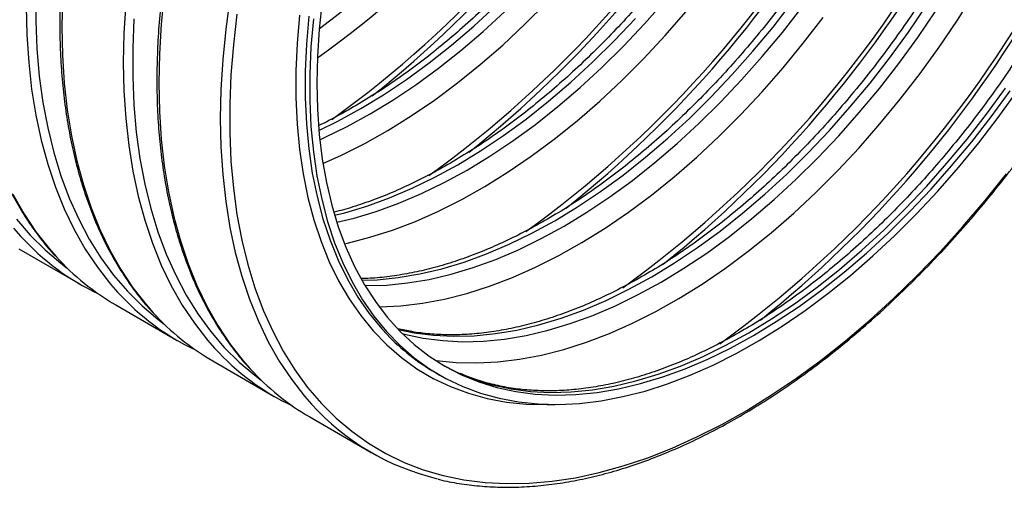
# Model space of a CAD drawing. Header units: millimetres. Extents: x 0 to 140, y 0 to 108.
# Tile 5 of 8: x 110.48 to 129.62, y 66.41 to 75.49. Entities that reach past the tile are written whole.
import ezdxf

# ---------------------------------------------------------------- set-up
doc = ezdxf.new("R2010")
doc.units = ezdxf.units.MM
doc.header["$LTSCALE"] = 0.5

msp = doc.modelspace()

# ---------------------------------------------------------------- linework, layer by layer
for p, q in [((110.466, 71.041), (111.66, 70.351)), ((112.352, 69.952), (113.546, 69.263)), ((114.237, 68.864), (115.431, 68.174)), ((118.556, 68.642), (118.646, 68.589)), ((116.123, 67.775), (117.317, 67.086))]:
    msp.add_line(p, q)
at = {"flags": 128}
for points in [[(110.794, 76.025), (110.794, 75.467), (110.818, 74.922), (110.865, 74.394), (110.935, 73.882), (111.029, 73.388), (111.146, 72.913), (111.285, 72.459), (111.447, 72.026), (111.63, 71.615), (111.836, 71.228), (112.062, 70.865), (112.309, 70.527), (112.576, 70.216), (112.862, 69.931), (113.167, 69.673), (113.293, 69.578)], [(113.293, 75.993), (113.235, 75.405), (113.2, 74.827), (113.188, 74.261), (113.2, 73.709), (113.235, 73.172), (113.293, 72.651), (113.375, 72.147), (113.479, 71.661), (113.606, 71.195), (113.756, 70.75), (113.928, 70.326), (114.121, 69.925), (114.336, 69.548), (114.571, 69.195), (114.826, 68.868), (114.963, 68.712)], [(118.561, 68.876), (118.577, 68.874), (118.966, 68.834), (119.367, 68.824), (119.777, 68.844), (120.198, 68.895), (120.626, 68.976), (121.061, 69.087), (121.502, 69.227), (121.947, 69.396), (122.395, 69.595), (122.846, 69.821), (123.298, 70.075), (123.749, 70.356), (124.199, 70.663), (124.646, 70.995), (125.09, 71.352), (125.528, 71.732), (125.959, 72.135), (126.384, 72.559), (126.799, 73.003), (127.205, 73.467), (127.6, 73.948), (127.983, 74.445), (128.354, 74.958), (128.71, 75.484), (129.051, 76.023)], [(111.314, 75.915), (111.303, 75.35), (111.314, 74.798), (111.349, 74.26), (111.408, 73.739), (111.489, 73.235), (111.594, 72.749), (111.721, 72.284), (111.87, 71.838), (112.042, 71.415), (112.235, 71.014), (112.45, 70.636), (112.685, 70.284), (112.941, 69.956), (113.078, 69.8)], [(112.544, 75.804), (112.509, 75.226), (112.497, 74.66), (112.509, 74.108), (112.544, 73.571), (112.602, 73.05), (112.683, 72.546), (112.788, 72.06), (112.915, 71.594), (113.065, 71.149), (113.236, 70.725), (113.43, 70.324), (113.644, 69.947), (113.88, 69.594), (114.135, 69.267), (114.272, 69.111)], [(114.569, 75.902), (114.488, 75.304), (114.429, 74.715), (114.394, 74.137), (114.382, 73.572), (114.394, 73.02), (114.429, 72.482), (114.488, 71.961), (114.569, 71.457), (114.674, 70.972), (114.801, 70.506), (114.95, 70.06), (115.122, 69.637), (115.315, 69.236), (115.53, 68.858), (115.765, 68.506), (116.021, 68.178), (116.158, 68.022)], [(116.365, 75.85), (116.307, 75.308), (116.272, 74.776), (116.26, 74.257), (116.272, 73.751), (116.307, 73.259), (116.365, 72.784), (116.446, 72.327), (116.549, 71.888), (116.675, 71.469), (116.824, 71.071), (116.994, 70.695), (117.185, 70.342), (117.397, 70.014), (117.629, 69.71), (117.881, 69.433), (118.151, 69.182), (118.44, 68.958), (118.745, 68.763), (119.068, 68.596), (119.405, 68.458), (119.758, 68.349), (120.124, 68.27), (120.503, 68.22), (120.893, 68.201), (121.294, 68.211), (121.705, 68.252), (122.123, 68.323), (122.549, 68.423), (122.981, 68.552), (123.418, 68.711), (123.858, 68.898), (124.301, 69.114), (124.745, 69.357), (125.19, 69.626), (125.632, 69.922), (126.073, 70.244), (126.51, 70.589), (126.942, 70.958), (127.368, 71.35), (127.786, 71.763), (128.197, 72.196), (128.598, 72.649), (128.988, 73.119), (129.367, 73.605), (129.733, 74.107)], [(116.378, 72.699), (116.739, 72.86), (117.19, 73.087), (117.641, 73.341), (118.093, 73.622), (118.543, 73.929), (118.99, 74.261), (119.433, 74.618), (119.871, 74.998), (120.303, 75.401), (120.727, 75.825)], [(116.647, 71.555), (116.983, 71.636), (117.415, 71.766), (117.852, 71.924), (118.292, 72.112), (118.735, 72.327), (119.179, 72.57), (119.623, 72.84), (120.066, 73.136), (120.506, 73.457), (120.943, 73.803), (121.375, 74.172), (121.801, 74.563), (122.22, 74.976), (122.63, 75.41), (123.031, 75.862)], [(117.134, 70.43), (117.433, 70.441), (117.843, 70.481), (118.262, 70.552), (118.688, 70.652), (119.12, 70.782), (119.557, 70.94), (119.997, 71.128), (120.44, 71.343), (120.884, 71.586), (121.328, 71.856), (121.771, 72.152), (122.211, 72.473), (122.648, 72.818), (123.08, 73.188), (123.506, 73.579), (123.925, 73.992), (124.335, 74.425), (124.736, 74.878), (125.127, 75.348), (125.505, 75.835)], [(110.611, 75.749), (110.623, 75.197), (110.658, 74.659), (110.716, 74.138), (110.798, 73.634), (110.902, 73.149), (111.03, 72.683), (111.179, 72.237), (111.351, 71.814), (111.544, 71.413), (111.759, 71.035), (111.994, 70.683), (112.249, 70.355), (112.386, 70.199)], [(114.706, 75.596), (114.636, 75.003), (114.589, 74.42), (114.565, 73.848), (114.565, 73.29), (114.589, 72.745), (114.636, 72.217), (114.706, 71.705), (114.8, 71.211), (114.917, 70.736), (115.056, 70.282), (115.218, 69.849), (115.401, 69.438), (115.607, 69.051), (115.833, 68.688), (116.08, 68.35), (116.347, 68.039), (116.633, 67.754), (116.938, 67.496), (117.261, 67.266), (117.601, 67.065), (117.957, 66.893), (118.329, 66.75), (118.715, 66.638), (119.115, 66.555), (119.528, 66.502), (119.953, 66.48), (120.388, 66.488), (120.833, 66.526), (121.287, 66.595), (121.749, 66.694), (122.216, 66.823), (122.69, 66.982), (123.167, 67.169), (123.648, 67.386), (124.131, 67.63), (124.615, 67.903), (125.098, 68.202), (125.58, 68.528), (126.059, 68.879), (126.535, 69.255), (127.006, 69.655), (127.47, 70.078), (127.928, 70.523), (128.378, 70.988), (128.818, 71.473), (129.248, 71.977), (129.667, 72.498)], [(116.299, 73.338), (116.669, 73.52), (117.113, 73.763), (117.557, 74.033), (118, 74.329), (118.44, 74.65), (118.877, 74.995), (119.309, 75.365), (119.735, 75.756)], [(116.317, 73.16), (116.407, 73.2), (116.849, 73.416), (117.294, 73.659), (117.738, 73.928), (118.18, 74.224), (118.621, 74.546), (119.058, 74.891), (119.49, 75.26), (119.916, 75.652)], [(116.796, 71.14), (116.855, 71.153), (117.29, 71.264), (117.73, 71.404), (118.176, 71.574), (118.624, 71.772), (119.075, 71.998), (119.527, 72.252), (119.978, 72.533), (120.428, 72.84), (120.875, 73.172), (121.318, 73.529), (121.757, 73.909), (122.188, 74.312), (122.613, 74.736), (123.028, 75.18), (123.434, 75.644)], [(117.195, 70.326), (117.212, 70.326), (117.613, 70.336), (118.024, 70.377), (118.443, 70.447), (118.869, 70.548), (119.3, 70.677), (119.737, 70.836), (120.178, 71.023), (120.621, 71.239), (121.065, 71.482), (121.509, 71.751), (121.952, 72.047), (122.392, 72.368), (122.829, 72.714), (123.261, 73.083), (123.687, 73.475), (124.106, 73.888), (124.516, 74.321), (124.917, 74.773), (125.307, 75.244), (125.686, 75.73)], [(117.84, 69.475), (118.148, 69.41), (118.527, 69.361), (118.917, 69.341), (119.318, 69.352), (119.729, 69.393), (120.147, 69.463), (120.573, 69.563), (121.005, 69.693), (121.442, 69.852), (121.883, 70.039), (122.325, 70.254), (122.769, 70.497), (123.214, 70.767), (123.656, 71.063), (124.097, 71.384), (124.534, 71.73), (124.966, 72.099), (125.392, 72.491), (125.81, 72.904), (126.221, 73.337), (126.622, 73.789), (127.012, 74.259), (127.391, 74.746), (127.757, 75.248), (128.109, 75.764)], [(117.916, 69.398), (117.963, 69.385), (118.329, 69.306), (118.708, 69.257), (119.098, 69.237), (119.499, 69.248), (119.909, 69.288), (120.328, 69.359), (120.754, 69.459), (121.186, 69.589), (121.623, 69.747), (122.063, 69.935), (122.506, 70.15), (122.95, 70.393), (123.394, 70.663), (123.837, 70.959), (124.278, 71.28), (124.714, 71.626), (125.146, 71.995), (125.572, 72.386), (125.991, 72.799), (126.402, 73.233), (126.802, 73.685), (127.193, 74.155), (127.572, 74.642), (127.938, 75.144), (128.29, 75.659)], [(112.703, 75.508), (112.68, 74.937), (112.68, 74.378), (112.703, 73.834), (112.75, 73.305), (112.821, 72.793), (112.914, 72.299), (113.031, 71.825), (113.17, 71.37), (113.332, 70.937), (113.516, 70.527), (113.721, 70.139), (113.948, 69.777), (114.194, 69.439), (114.461, 69.127), (114.748, 68.842), (115.052, 68.584), (115.179, 68.49)], [(115.922, 75.577), (115.875, 75.03), (115.851, 74.495), (115.851, 73.972), (115.875, 73.464), (115.922, 72.972), (115.992, 72.496), (116.085, 72.039), (116.201, 71.601), (116.34, 71.184), (116.501, 70.788), (116.683, 70.416), (116.887, 70.067), (117.112, 69.743), (117.356, 69.445), (117.62, 69.173), (117.903, 68.928), (118.204, 68.712), (118.521, 68.523), (118.855, 68.364), (119.205, 68.234), (119.569, 68.134), (119.946, 68.064), (120.336, 68.023), (120.737, 68.014), (120.893, 68.018)], [(116.101, 75.559), (116.055, 75.017), (116.031, 74.488), (116.031, 73.97), (116.055, 73.467), (116.101, 72.98), (116.17, 72.509), (116.263, 72.056), (116.378, 71.622), (116.515, 71.209), (116.674, 70.818), (116.855, 70.449), (117.057, 70.104), (117.279, 69.783), (117.521, 69.488), (117.626, 69.374)], [(116.191, 75.507), (116.145, 74.965), (116.122, 74.435), (116.122, 73.918), (116.145, 73.415), (116.191, 72.927), (116.261, 72.457), (116.353, 72.004), (116.468, 71.57), (116.605, 71.157), (116.765, 70.766), (116.945, 70.397), (117.147, 70.052), (117.37, 69.731), (117.612, 69.435), (117.873, 69.166), (118.153, 68.924), (118.451, 68.71), (118.765, 68.523), (119.096, 68.365), (119.442, 68.237), (119.802, 68.137), (120.176, 68.068), (120.562, 68.028), (120.959, 68.018), (121.367, 68.039), (121.783, 68.089), (122.208, 68.169), (122.639, 68.279), (123.076, 68.418), (123.518, 68.586), (123.963, 68.783), (124.41, 69.007), (124.857, 69.259), (125.305, 69.537), (125.751, 69.842), (126.194, 70.171), (126.634, 70.525), (127.068, 70.902), (127.496, 71.301), (127.917, 71.722), (128.329, 72.162), (128.732, 72.622), (129.123, 73.099), (129.503, 73.592), (129.87, 74.1)], [(116.605, 71.691), (116.802, 71.74), (117.234, 71.87), (117.671, 72.029), (118.111, 72.216), (118.554, 72.431), (118.998, 72.674), (119.442, 72.944), (119.885, 73.24), (120.326, 73.561), (120.763, 73.907), (121.194, 74.276), (121.62, 74.668), (122.039, 75.081), (122.45, 75.514)], [(117.47, 69.912), (117.481, 69.912), (117.892, 69.933), (118.312, 69.984), (118.74, 70.065), (119.175, 70.175), (119.616, 70.316), (120.061, 70.485), (120.51, 70.683), (120.961, 70.91), (121.412, 71.164), (121.864, 71.444), (122.314, 71.752), (122.761, 72.084), (123.204, 72.441), (123.642, 72.821), (124.074, 73.224), (124.498, 73.648), (124.914, 74.092), (125.32, 74.555), (125.715, 75.036), (126.098, 75.534)], [(119.072, 68.605), (119.315, 68.51), (119.668, 68.401), (120.034, 68.322), (120.412, 68.272), (120.803, 68.253), (121.204, 68.264), (121.614, 68.304), (122.033, 68.375), (122.459, 68.475), (122.891, 68.605), (123.328, 68.763), (123.768, 68.95), (124.211, 69.166), (124.655, 69.409), (125.099, 69.679), (125.542, 69.975), (125.982, 70.296), (126.419, 70.641), (126.851, 71.011), (127.277, 71.402), (127.696, 71.815), (128.106, 72.248), (128.507, 72.701), (128.898, 73.171), (129.276, 73.658), (129.643, 74.159)], [(110.35, 72.102), (110.564, 71.725), (110.8, 71.372), (111.055, 71.045), (111.192, 70.889)], [(110.423, 71.616), (110.69, 71.304), (110.976, 71.019), (111.281, 70.761), (111.408, 70.667)], [(110.364, 71.444), (110.501, 71.288)], [(118.701, 68.789), (118.977, 68.648), (119.072, 68.605)]]:
    msp.add_lwpolyline(points, dxfattribs=at)
for centre, radius, start, end in [((103.775, 91.262), 21.837, 305.8023, 354.1609), ((105.107, 90.492), 19.297, 305.3458, 354.6596), ((105.006, 90.55), 18.964, 306.5806, 353.4247), ((103.358, 91.504), 22.394, 308.6247, 351.2028), ((105.66, 90.173), 21.837, 305.8023, 354.1609), ((105.244, 90.415), 22.394, 308.6247, 351.2028), ((107.546, 89.085), 21.837, 305.8023, 354.1609), ((107.129, 89.327), 22.394, 308.6247, 351.2028), ((109.431, 87.996), 21.837, 305.8023, 354.1609), ((109.015, 88.238), 22.394, 308.6247, 351.2028), ((111.317, 86.908), 21.837, 305.8023, 354.1609), ((110.901, 87.15), 22.394, 308.6247, 351.2028), ((114.076, 74.53), 4.826, 222.2101, 244.7174), ((114.786, 74.152), 4.855, 222.2413, 239.9013), ((115.961, 73.442), 4.826, 222.2101, 244.7174), ((116.672, 73.064), 4.855, 222.2413, 239.9013), ((120.646, 72.25), 4.17, 223.5967, 239.9101), ((117.847, 72.353), 4.826, 222.2101, 244.7174), ((118.557, 71.975), 4.855, 222.2413, 239.9013), ((119.721, 71.252), 4.809, 222.1842, 256.4732)]:
    msp.add_arc(centre, radius, start, end)
for points, knots in [([(117.593, 99.378), (117.537, 99.392), (117.356, 99.436), (117.036, 99.482), (116.635, 99.517), (116.224, 99.523), (115.804, 99.503), (115.375, 99.455), (114.939, 99.38), (114.497, 99.278), (114.049, 99.149), (113.597, 98.994), (113.141, 98.813), (112.683, 98.606), (112.223, 98.374), (111.763, 98.117), (111.303, 97.836), (110.844, 97.532), (110.388, 97.204), (109.935, 96.854), (109.486, 96.483), (109.042, 96.091), (108.604, 95.679), (108.173, 95.248), (107.75, 94.799), (107.335, 94.333), (106.93, 93.851), (106.536, 93.353), (106.152, 92.842), (105.781, 92.317), (105.422, 91.78), (105.077, 91.233), (104.746, 90.676), (104.43, 90.11), (104.13, 89.537), (103.845, 88.957), (103.578, 88.373), (103.328, 87.785), (103.095, 87.194), (102.881, 86.602), (102.686, 86.01), (102.51, 85.42), (102.354, 84.831), (102.218, 84.246), (102.102, 83.666), (102.006, 83.092), (101.931, 82.525), (101.877, 81.967), (101.844, 81.418), (101.832, 80.879), (101.841, 80.353), (101.872, 79.839), (101.923, 79.34), (101.996, 78.855), (102.089, 78.387), (102.203, 77.936), (102.338, 77.502), (102.493, 77.088), (102.668, 76.694), (102.862, 76.32), (103.075, 75.968), (103.308, 75.64), (103.494, 75.405), (103.607, 75.286), (103.631, 75.262)], [0, 0, 0, 0, 0.0072728, 0.0236344, 0.0400144, 0.0564139, 0.0728323, 0.0892683, 0.1057196, 0.1221836, 0.1386578, 0.1551397, 0.1716271, 0.1881181, 0.2046113, 0.2211053, 0.2375991, 0.2540921, 0.2705838, 0.2870739, 0.3035624, 0.3200491, 0.3365341, 0.3530174, 0.3694992, 0.3859796, 0.4024586, 0.4189366, 0.4354136, 0.4518898, 0.4683655, 0.4848408, 0.5013158, 0.5177908, 0.534266, 0.5507414, 0.5672173, 0.5836939, 0.6001714, 0.6166499, 0.6331296, 0.6496108, 0.6660935, 0.6825779, 0.6990643, 0.7155526, 0.732043, 0.7485354, 0.7650299, 0.7815262, 0.7980242, 0.8145233, 0.831023, 0.847522, 0.8640191, 0.8805127, 0.8970009, 0.9134815, 0.9299517, 0.9464089, 0.9628504, 0.9792739, 0.9956777, 1, 1, 1, 1]), ([(119.479, 98.29), (119.423, 98.303), (119.241, 98.347), (118.922, 98.393), (118.521, 98.428), (118.11, 98.435), (117.689, 98.414), (117.261, 98.366), (116.825, 98.291), (116.383, 98.19), (115.935, 98.061), (115.483, 97.906), (115.027, 97.725), (114.569, 97.518), (114.109, 97.286), (113.649, 97.029), (113.189, 96.748), (112.73, 96.443), (112.273, 96.116), (111.82, 95.766), (111.371, 95.394), (110.927, 95.002), (110.489, 94.591), (110.058, 94.16), (109.635, 93.711), (109.221, 93.245), (108.816, 92.762), (108.421, 92.265), (108.038, 91.753), (107.666, 91.228), (107.308, 90.692), (106.963, 90.144), (106.632, 89.587), (106.316, 89.021), (106.015, 88.448), (105.731, 87.869), (105.463, 87.284), (105.213, 86.696), (104.981, 86.106), (104.767, 85.514), (104.572, 84.922), (104.396, 84.331), (104.24, 83.743), (104.103, 83.158), (103.987, 82.578), (103.892, 82.003), (103.817, 81.437), (103.763, 80.878), (103.73, 80.329), (103.718, 79.791), (103.727, 79.264), (103.757, 78.751), (103.809, 78.251), (103.881, 77.767), (103.975, 77.298), (104.089, 76.847), (104.223, 76.414), (104.378, 75.999), (104.553, 75.605), (104.747, 75.232), (104.961, 74.879), (105.194, 74.551), (105.379, 74.316), (105.493, 74.198), (105.516, 74.173)], [0, 0, 0, 0, 0.007273, 0.023634, 0.040014, 0.056414, 0.072832, 0.089268, 0.10572, 0.122184, 0.138658, 0.15514, 0.171627, 0.188118, 0.204611, 0.221105, 0.237599, 0.254092, 0.270584, 0.287074, 0.303562, 0.320049, 0.336534, 0.353017, 0.369499, 0.38598, 0.402459, 0.418937, 0.435414, 0.45189, 0.468365, 0.484841, 0.501316, 0.517791, 0.534266, 0.550741, 0.567217, 0.583694, 0.600171, 0.61665, 0.63313, 0.649611, 0.666093, 0.682578, 0.699064, 0.715553, 0.732043, 0.748535, 0.76503, 0.781526, 0.798024, 0.814523, 0.831023, 0.847522, 0.864019, 0.880513, 0.897001, 0.913481, 0.929952, 0.946409, 0.96285, 0.979274, 0.995678, 1, 1, 1, 1]), ([(121.365, 97.201), (121.309, 97.215), (121.127, 97.259), (120.807, 97.305), (120.407, 97.34), (119.995, 97.346), (119.575, 97.326), (119.146, 97.278), (118.711, 97.203), (118.268, 97.101), (117.821, 96.972), (117.368, 96.817), (116.913, 96.636), (116.454, 96.429), (115.995, 96.197), (115.534, 95.94), (115.074, 95.659), (114.615, 95.355), (114.159, 95.027), (113.706, 94.677), (113.257, 94.306), (112.813, 93.914), (112.375, 93.502), (111.944, 93.071), (111.521, 92.622), (111.106, 92.156), (110.701, 91.674), (110.307, 91.176), (109.923, 90.665), (109.552, 90.14), (109.193, 89.603), (108.848, 89.056), (108.517, 88.499), (108.201, 87.933), (107.901, 87.36), (107.616, 86.78), (107.349, 86.196), (107.099, 85.608), (106.867, 85.017), (106.653, 84.425), (106.458, 83.833), (106.282, 83.242), (106.125, 82.654), (105.989, 82.069), (105.873, 81.489), (105.777, 80.915), (105.702, 80.348), (105.648, 79.79), (105.615, 79.241), (105.603, 78.702), (105.613, 78.176), (105.643, 77.662), (105.694, 77.163), (105.767, 76.678), (105.86, 76.21), (105.974, 75.758), (106.109, 75.325), (106.264, 74.911), (106.439, 74.517), (106.633, 74.143), (106.846, 73.791), (107.079, 73.463), (107.265, 73.227), (107.378, 73.109), (107.402, 73.085)], [0, 0, 0, 0, 0.007273, 0.023634, 0.040014, 0.056414, 0.072832, 0.089268, 0.10572, 0.122184, 0.138658, 0.15514, 0.171627, 0.188118, 0.204611, 0.221105, 0.237599, 0.254092, 0.270584, 0.287074, 0.303562, 0.320049, 0.336534, 0.353017, 0.369499, 0.38598, 0.402459, 0.418937, 0.435414, 0.45189, 0.468365, 0.484841, 0.501316, 0.517791, 0.534266, 0.550741, 0.567217, 0.583694, 0.600171, 0.61665, 0.63313, 0.649611, 0.666093, 0.682578, 0.699064, 0.715553, 0.732043, 0.748535, 0.76503, 0.781526, 0.798024, 0.814523, 0.831023, 0.847522, 0.864019, 0.880513, 0.897001, 0.913481, 0.929952, 0.946409, 0.96285, 0.979274, 0.995678, 1, 1, 1, 1]), ([(123.25, 96.113), (123.194, 96.126), (123.012, 96.17), (122.693, 96.216), (122.292, 96.251), (121.881, 96.258), (121.461, 96.237), (121.032, 96.189), (120.596, 96.114), (120.154, 96.012), (119.706, 95.884), (119.254, 95.729), (118.798, 95.548), (118.34, 95.341), (117.88, 95.109), (117.42, 94.852), (116.96, 94.571), (116.501, 94.266), (116.045, 93.938), (115.591, 93.589), (115.142, 93.217), (114.698, 92.825), (114.261, 92.413), (113.83, 91.983), (113.406, 91.534), (112.992, 91.068), (112.587, 90.585), (112.192, 90.088), (111.809, 89.576), (111.438, 89.051), (111.079, 88.515), (110.734, 87.967), (110.403, 87.41), (110.087, 86.844), (109.786, 86.271), (109.502, 85.692), (109.235, 85.107), (108.984, 84.519), (108.752, 83.929), (108.538, 83.337), (108.343, 82.745), (108.167, 82.154), (108.011, 81.565), (107.875, 80.981), (107.758, 80.401), (107.663, 79.826), (107.588, 79.26), (107.534, 78.701), (107.501, 78.152), (107.489, 77.614), (107.498, 77.087), (107.528, 76.574), (107.58, 76.074), (107.652, 75.59), (107.746, 75.121), (107.86, 74.67), (107.995, 74.237), (108.149, 73.822), (108.324, 73.428), (108.519, 73.055), (108.732, 72.702), (108.965, 72.374), (109.15, 72.139), (109.264, 72.021), (109.288, 71.996)], [0, 0, 0, 0, 0.007273, 0.023634, 0.040014, 0.056414, 0.072832, 0.089268, 0.10572, 0.122184, 0.138658, 0.15514, 0.171627, 0.188118, 0.204611, 0.221105, 0.237599, 0.254092, 0.270584, 0.287074, 0.303562, 0.320049, 0.336534, 0.353017, 0.369499, 0.38598, 0.402459, 0.418937, 0.435414, 0.45189, 0.468365, 0.484841, 0.501316, 0.517791, 0.534266, 0.550741, 0.567217, 0.583694, 0.600171, 0.61665, 0.63313, 0.649611, 0.666093, 0.682578, 0.699064, 0.715553, 0.732043, 0.748535, 0.76503, 0.781526, 0.798024, 0.814523, 0.831023, 0.847522, 0.864019, 0.880513, 0.897001, 0.913481, 0.929952, 0.946409, 0.96285, 0.979274, 0.995678, 1, 1, 1, 1]), ([(125.136, 95.024), (125.08, 95.038), (124.898, 95.082), (124.578, 95.128), (124.178, 95.163), (123.766, 95.169), (123.346, 95.148), (122.918, 95.101), (122.482, 95.026), (122.039, 94.924), (121.592, 94.795), (121.14, 94.64), (120.684, 94.459), (120.226, 94.252), (119.766, 94.02), (119.305, 93.763), (118.845, 93.482), (118.387, 93.178), (117.93, 92.85), (117.477, 92.5), (117.028, 92.129), (116.584, 91.737), (116.146, 91.325), (115.715, 90.894), (115.292, 90.445), (114.877, 89.979), (114.473, 89.497), (114.078, 88.999), (113.695, 88.488), (113.323, 87.963), (112.964, 87.426), (112.619, 86.879), (112.288, 86.321), (111.972, 85.756), (111.672, 85.183), (111.388, 84.603), (111.12, 84.019), (110.87, 83.431), (110.638, 82.84), (110.424, 82.248), (110.229, 81.656), (110.053, 81.065), (109.897, 80.477), (109.76, 79.892), (109.644, 79.312), (109.548, 78.738), (109.474, 78.171), (109.419, 77.613), (109.386, 77.064), (109.374, 76.525), (109.384, 75.999), (109.414, 75.485), (109.465, 74.986), (109.538, 74.501), (109.631, 74.033), (109.746, 73.581), (109.88, 73.148), (110.035, 72.734), (110.21, 72.34), (110.404, 71.966), (110.617, 71.614), (110.85, 71.286), (111.036, 71.05), (111.149, 70.932), (111.173, 70.908)], [0, 0, 0, 0, 0.007273, 0.023634, 0.040014, 0.056414, 0.072832, 0.089268, 0.10572, 0.122184, 0.138658, 0.15514, 0.171627, 0.188118, 0.204611, 0.221105, 0.237599, 0.254092, 0.270584, 0.287074, 0.303562, 0.320049, 0.336534, 0.353017, 0.369499, 0.38598, 0.402459, 0.418937, 0.435414, 0.45189, 0.468365, 0.484841, 0.501316, 0.517791, 0.534266, 0.550741, 0.567217, 0.583694, 0.600171, 0.61665, 0.63313, 0.649611, 0.666093, 0.682578, 0.699064, 0.715553, 0.732043, 0.748535, 0.76503, 0.781526, 0.798024, 0.814523, 0.831023, 0.847522, 0.864019, 0.880513, 0.897001, 0.913481, 0.929952, 0.946409, 0.96285, 0.979274, 0.995678, 1, 1, 1, 1]), ([(127.021, 93.936), (126.965, 93.949), (126.784, 93.993), (126.464, 94.039), (126.063, 94.074), (125.652, 94.08), (125.232, 94.06), (124.803, 94.012), (124.367, 93.937), (123.925, 93.835), (123.477, 93.707), (123.025, 93.552), (122.569, 93.371), (122.111, 93.164), (121.651, 92.932), (121.191, 92.675), (120.731, 92.394), (120.272, 92.089), (119.816, 91.761), (119.363, 91.412), (118.914, 91.04), (118.47, 90.648), (118.032, 90.236), (117.601, 89.806), (117.178, 89.357), (116.763, 88.89), (116.358, 88.408), (115.963, 87.911), (115.58, 87.399), (115.209, 86.874), (114.85, 86.338), (114.505, 85.79), (114.174, 85.233), (113.858, 84.667), (113.557, 84.094), (113.273, 83.515), (113.006, 82.93), (112.756, 82.342), (112.523, 81.752), (112.309, 81.16), (112.114, 80.568), (111.938, 79.977), (111.782, 79.388), (111.646, 78.804), (111.53, 78.223), (111.434, 77.649), (111.359, 77.083), (111.305, 76.524), (111.272, 75.975), (111.26, 75.437), (111.269, 74.91), (111.3, 74.397), (111.351, 73.897), (111.424, 73.413), (111.517, 72.944), (111.631, 72.493), (111.766, 72.06), (111.921, 71.645), (112.095, 71.251), (112.29, 70.878), (112.503, 70.525), (112.736, 70.197), (112.922, 69.962), (113.035, 69.844), (113.059, 69.819)], [0, 0, 0, 0, 0.007273, 0.023634, 0.040014, 0.056414, 0.072832, 0.089268, 0.10572, 0.122184, 0.138658, 0.15514, 0.171627, 0.188118, 0.204611, 0.221105, 0.237599, 0.254092, 0.270584, 0.287074, 0.303562, 0.320049, 0.336534, 0.353017, 0.369499, 0.38598, 0.402459, 0.418937, 0.435414, 0.45189, 0.468365, 0.484841, 0.501316, 0.517791, 0.534266, 0.550741, 0.567217, 0.583694, 0.600171, 0.61665, 0.63313, 0.649611, 0.666093, 0.682578, 0.699064, 0.715553, 0.732043, 0.748535, 0.76503, 0.781526, 0.798024, 0.814523, 0.831023, 0.847522, 0.864019, 0.880513, 0.897001, 0.913481, 0.929952, 0.946409, 0.96285, 0.979274, 0.995678, 1, 1, 1, 1]), ([(128.907, 92.847), (128.851, 92.861), (128.669, 92.905), (128.349, 92.951), (127.949, 92.986), (127.538, 92.992), (127.117, 92.971), (126.689, 92.924), (126.253, 92.849), (125.811, 92.747), (125.363, 92.618), (124.911, 92.463), (124.455, 92.282), (123.997, 92.075), (123.537, 91.843), (123.076, 91.586), (122.616, 91.305), (122.158, 91.001), (121.701, 90.673), (121.248, 90.323), (120.799, 89.952), (120.355, 89.56), (119.917, 89.148), (119.486, 88.717), (119.063, 88.268), (118.649, 87.802), (118.244, 87.32), (117.849, 86.822), (117.466, 86.311), (117.094, 85.786), (116.736, 85.249), (116.39, 84.702), (116.059, 84.144), (115.743, 83.579), (115.443, 83.006), (115.159, 82.426), (114.891, 81.842), (114.641, 81.254), (114.409, 80.663), (114.195, 80.071), (114, 79.479), (113.824, 78.888), (113.668, 78.3), (113.531, 77.715), (113.415, 77.135), (113.32, 76.561), (113.245, 75.994), (113.191, 75.436), (113.158, 74.887), (113.146, 74.348), (113.155, 73.822), (113.185, 73.308), (113.237, 72.809), (113.309, 72.324), (113.403, 71.856), (113.517, 71.404), (113.651, 70.971), (113.806, 70.557), (113.981, 70.163), (114.175, 69.789), (114.388, 69.437), (114.622, 69.109), (114.807, 68.873), (114.921, 68.755), (114.944, 68.731)], [0, 0, 0, 0, 0.0072728, 0.0236344, 0.0400144, 0.0564139, 0.0728323, 0.0892683, 0.1057196, 0.1221836, 0.1386578, 0.1551397, 0.1716271, 0.1881181, 0.2046113, 0.2211053, 0.2375991, 0.2540921, 0.2705838, 0.2870739, 0.3035624, 0.3200491, 0.3365341, 0.3530174, 0.3694992, 0.3859796, 0.4024586, 0.4189366, 0.4354136, 0.4518898, 0.4683655, 0.4848408, 0.5013158, 0.5177908, 0.534266, 0.5507414, 0.5672173, 0.5836939, 0.6001714, 0.6166499, 0.6331296, 0.6496108, 0.6660935, 0.6825779, 0.6990643, 0.7155526, 0.732043, 0.7485354, 0.7650299, 0.7815262, 0.7980242, 0.8145233, 0.831023, 0.847522, 0.8640191, 0.8805127, 0.8970009, 0.9134815, 0.9299517, 0.9464089, 0.9628504, 0.9792739, 0.9956777, 1, 1, 1, 1]), ([(128.464, 90.096), (128.5, 90.03), (128.595, 89.856), (128.728, 89.549), (128.866, 89.181), (128.983, 88.792), (129.081, 88.386), (129.16, 87.962), (129.218, 87.522), (129.256, 87.066), (129.27, 86.696), (129.272, 86.394), (129.269, 86.089), (129.251, 85.673), (129.21, 85.169), (129.148, 84.656), (129.065, 84.133), (128.963, 83.604), (128.84, 83.07), (128.698, 82.531), (128.536, 81.989), (128.356, 81.445), (128.156, 80.901), (127.939, 80.358), (127.704, 79.818), (127.452, 79.282), (127.184, 78.751), (126.9, 78.226), (126.6, 77.71), (126.287, 77.202), (125.96, 76.705), (125.621, 76.22), (125.269, 75.747), (124.907, 75.289), (124.535, 74.845), (124.154, 74.419), (123.764, 74.009), (123.368, 73.618), (122.966, 73.246), (122.558, 72.894), (122.147, 72.564), (121.733, 72.255), (121.317, 71.969), (120.901, 71.707), (120.484, 71.468), (120.069, 71.253), (119.657, 71.063), (119.248, 70.899), (118.844, 70.76), (118.445, 70.647), (118.053, 70.56), (117.669, 70.5), (117.361, 70.467), (117.185, 70.465), (117.131, 70.464)], [0, 0, 0, 0, 0.012383, 0.032555, 0.052668, 0.072734, 0.092766, 0.112775, 0.132767, 0.152751, 0.172732, 0.180065, 0.190552, 0.210532, 0.230518, 0.25051, 0.270508, 0.290513, 0.310525, 0.330543, 0.350568, 0.370598, 0.390633, 0.410673, 0.430717, 0.450763, 0.470812, 0.490863, 0.510914, 0.530965, 0.551015, 0.571063, 0.591109, 0.611151, 0.631189, 0.651223, 0.67125, 0.691271, 0.711286, 0.731293, 0.751292, 0.771283, 0.791266, 0.811241, 0.83121, 0.851173, 0.871133, 0.891093, 0.911056, 0.931029, 0.951017, 0.97103, 0.99108, 1, 1, 1, 1]), ([(129.664, 89.973), (129.737, 89.893), (129.886, 89.727), (130.091, 89.446), (130.284, 89.14), (130.459, 88.811), (130.614, 88.461), (130.751, 88.092), (130.869, 87.704), (130.967, 87.297), (131.045, 86.873), (131.103, 86.433), (131.141, 85.978), (131.155, 85.607), (131.158, 85.305), (131.154, 85), (131.137, 84.585), (131.095, 84.081), (131.033, 83.567), (130.951, 83.045), (130.848, 82.516), (130.726, 81.981), (130.584, 81.442), (130.422, 80.9), (130.241, 80.356), (130.042, 79.813), (129.825, 79.27), (129.59, 78.73), (129.338, 78.193), (129.069, 77.662), (128.785, 77.138), (128.486, 76.621), (128.173, 76.114), (127.846, 75.616), (127.506, 75.131), (127.155, 74.659), (126.793, 74.2), (126.421, 73.757), (126.039, 73.33), (125.65, 72.92), (125.254, 72.529), (124.851, 72.157), (124.444, 71.806), (124.033, 71.475), (123.619, 71.167), (123.203, 70.881), (122.786, 70.618), (122.37, 70.379), (121.955, 70.165), (121.543, 69.975), (121.134, 69.811), (120.73, 69.672), (120.331, 69.558), (119.939, 69.471), (119.554, 69.41), (119.178, 69.375), (118.81, 69.366), (118.452, 69.384), (118.125, 69.423), (117.924, 69.468), (117.833, 69.488)], [0, 0, 0, 0, 0.016895, 0.034868, 0.052763, 0.070585, 0.088344, 0.106051, 0.123717, 0.141352, 0.158967, 0.176568, 0.194161, 0.211751, 0.218207, 0.22744, 0.245029, 0.262624, 0.280224, 0.29783, 0.315441, 0.333059, 0.350683, 0.368312, 0.385945, 0.403584, 0.421226, 0.438872, 0.45652, 0.474171, 0.491823, 0.509475, 0.527127, 0.544779, 0.562428, 0.580076, 0.59772, 0.615361, 0.632998, 0.650629, 0.668256, 0.685876, 0.703489, 0.721095, 0.738695, 0.756287, 0.773873, 0.791452, 0.809027, 0.8266, 0.844172, 0.861747, 0.879329, 0.896926, 0.914545, 0.932196, 0.94989, 0.967638, 0.985453, 1, 1, 1, 1]), ([(127.084, 89.912), (127.088, 89.9), (127.13, 89.76), (127.194, 89.473), (127.274, 89.051), (127.332, 88.61), (127.37, 88.155), (127.384, 87.784), (127.387, 87.483), (127.383, 87.177), (127.366, 86.762), (127.324, 86.258), (127.262, 85.744), (127.18, 85.222), (127.077, 84.693), (126.955, 84.158), (126.812, 83.619), (126.651, 83.077), (126.47, 82.534), (126.271, 81.99), (126.053, 81.447), (125.818, 80.907), (125.566, 80.37), (125.298, 79.839), (125.014, 79.315), (124.715, 78.798), (124.401, 78.291), (124.075, 77.794), (123.735, 77.308), (123.384, 76.836), (123.022, 76.377), (122.649, 75.934), (122.268, 75.507), (121.879, 75.098), (121.483, 74.706), (121.08, 74.335), (120.673, 73.983), (120.262, 73.652), (119.847, 73.344), (119.432, 73.058), (119.015, 72.795), (118.599, 72.556), (118.184, 72.342), (117.771, 72.152), (117.363, 71.988), (116.971, 71.852), (116.719, 71.783), (116.599, 71.751)], [0, 0, 0, 0, 0.00208, 0.025423, 0.048738, 0.072035, 0.095322, 0.118605, 0.127151, 0.139371, 0.162653, 0.185943, 0.209239, 0.232542, 0.255854, 0.279173, 0.3025, 0.325835, 0.349176, 0.372523, 0.395875, 0.419231, 0.442591, 0.465954, 0.489318, 0.512684, 0.536049, 0.559413, 0.582775, 0.606134, 0.629489, 0.652839, 0.676183, 0.699521, 0.722852, 0.746174, 0.769488, 0.792793, 0.816088, 0.839374, 0.862651, 0.88592, 0.909183, 0.932442, 0.955701, 0.978964, 1, 1, 1, 1]), ([(125.474, 89.33), (125.476, 89.3), (125.492, 89.119), (125.498, 88.873), (125.501, 88.571), (125.498, 88.266), (125.48, 87.851), (125.438, 87.346), (125.377, 86.833), (125.294, 86.31), (125.192, 85.781), (125.069, 85.247), (124.927, 84.708), (124.765, 84.166), (124.585, 83.622), (124.385, 83.078), (124.168, 82.535), (123.933, 81.995), (123.681, 81.459), (123.413, 80.928), (123.128, 80.403), (122.829, 79.887), (122.516, 79.379), (122.189, 78.882), (121.85, 78.397), (121.498, 77.924), (121.136, 77.466), (120.764, 77.022), (120.383, 76.596), (119.993, 76.186), (119.597, 75.795), (119.195, 75.423), (118.787, 75.071), (118.376, 74.741), (117.962, 74.432), (117.546, 74.146), (117.129, 73.883), (116.713, 73.647), (116.436, 73.497), (116.298, 73.434), (116.298, 73.434)], [0, 0, 0, 0, 0.005556, 0.034004, 0.044445, 0.059376, 0.087823, 0.116278, 0.144742, 0.173214, 0.201697, 0.230189, 0.25869, 0.2872, 0.315719, 0.344244, 0.372777, 0.401314, 0.429856, 0.458401, 0.486948, 0.515496, 0.544044, 0.57259, 0.601134, 0.629675, 0.65821, 0.68674, 0.715262, 0.743777, 0.772283, 0.800779, 0.829264, 0.857738, 0.8862, 0.914651, 0.943091, 0.971522, 0.999945, 1, 1, 1, 1]), ([(118.62, 66.567), (118.627, 66.565), (118.758, 66.528), (119.024, 66.482), (119.418, 66.43), (119.823, 66.408), (120.238, 66.412), (120.662, 66.444), (121.094, 66.503), (121.532, 66.588), (121.977, 66.701), (122.427, 66.841), (122.88, 67.006), (123.337, 67.198), (123.796, 67.415), (124.256, 67.658), (124.717, 67.925), (125.176, 68.215), (125.634, 68.529), (126.09, 68.866), (126.541, 69.225), (126.988, 69.605), (127.43, 70.005), (127.865, 70.425), (128.293, 70.863), (128.713, 71.319), (129.123, 71.792), (129.524, 72.281), (129.914, 72.784), (130.293, 73.301), (130.659, 73.831), (131.012, 74.372), (131.352, 74.924), (131.677, 75.485), (131.986, 76.053), (132.28, 76.629), (132.558, 77.211), (132.818, 77.797), (133.061, 78.386), (133.286, 78.977), (133.492, 79.569), (133.68, 80.161), (133.848, 80.751), (133.996, 81.338), (134.124, 81.921), (134.232, 82.499), (134.319, 83.07), (134.385, 83.634), (134.431, 84.189), (134.453, 84.672), (134.455, 84.966), (134.456, 85.083)], [0, 0, 0, 0, 0.00122, 0.022025, 0.042851, 0.063702, 0.084578, 0.105477, 0.126398, 0.147336, 0.16829, 0.189255, 0.210228, 0.231208, 0.252191, 0.273177, 0.294163, 0.315148, 0.336132, 0.357114, 0.378094, 0.399072, 0.420048, 0.441022, 0.461993, 0.482963, 0.50393, 0.524897, 0.545862, 0.566826, 0.587788, 0.608751, 0.629713, 0.650674, 0.671636, 0.692598, 0.713561, 0.734524, 0.755488, 0.776453, 0.79742, 0.818389, 0.839359, 0.860331, 0.881306, 0.902283, 0.923263, 0.944245, 0.96523, 0.986218, 1, 1, 1, 1]), ([(133.043, 84.242), (133.042, 84.157), (133.04, 83.912), (133.022, 83.496), (132.981, 82.992), (132.919, 82.478), (132.837, 81.956), (132.734, 81.427), (132.611, 80.893), (132.469, 80.354), (132.308, 79.812), (132.127, 79.268), (131.928, 78.724), (131.71, 78.181), (131.475, 77.641), (131.223, 77.105), (130.955, 76.574), (130.671, 76.049), (130.372, 75.533), (130.058, 75.025), (129.731, 74.528), (129.392, 74.043), (129.04, 73.57), (128.678, 73.112), (128.306, 72.668), (127.925, 72.242), (127.536, 71.832), (127.139, 71.441), (126.737, 71.069), (126.33, 70.717), (125.918, 70.387), (125.504, 70.078), (125.088, 69.792), (124.672, 69.529), (124.255, 69.291), (123.841, 69.076), (123.428, 68.886), (123.019, 68.722), (122.615, 68.583), (122.217, 68.47), (121.824, 68.383), (121.44, 68.322), (121.063, 68.287), (120.695, 68.278), (120.338, 68.295), (119.99, 68.338), (119.654, 68.409), (119.339, 68.499), (119.143, 68.58), (119.05, 68.618)], [0, 0, 0, 0, 0.011268, 0.032736, 0.054211, 0.075692, 0.097179, 0.118674, 0.140177, 0.161686, 0.183202, 0.204725, 0.226252, 0.247785, 0.269321, 0.290861, 0.312404, 0.333948, 0.355492, 0.377037, 0.39858, 0.420122, 0.441661, 0.463196, 0.484727, 0.506252, 0.527772, 0.549284, 0.570789, 0.592287, 0.613775, 0.635255, 0.656727, 0.67819, 0.699646, 0.721096, 0.742543, 0.76399, 0.78544, 0.8069, 0.828377, 0.849881, 0.871424, 0.893019, 0.914681, 0.936423, 0.958257, 0.980189, 1, 1, 1, 1])]:
    msp.add_open_spline(points, degree=3, knots=knots)

doc.saveas('drawing.dxf')
